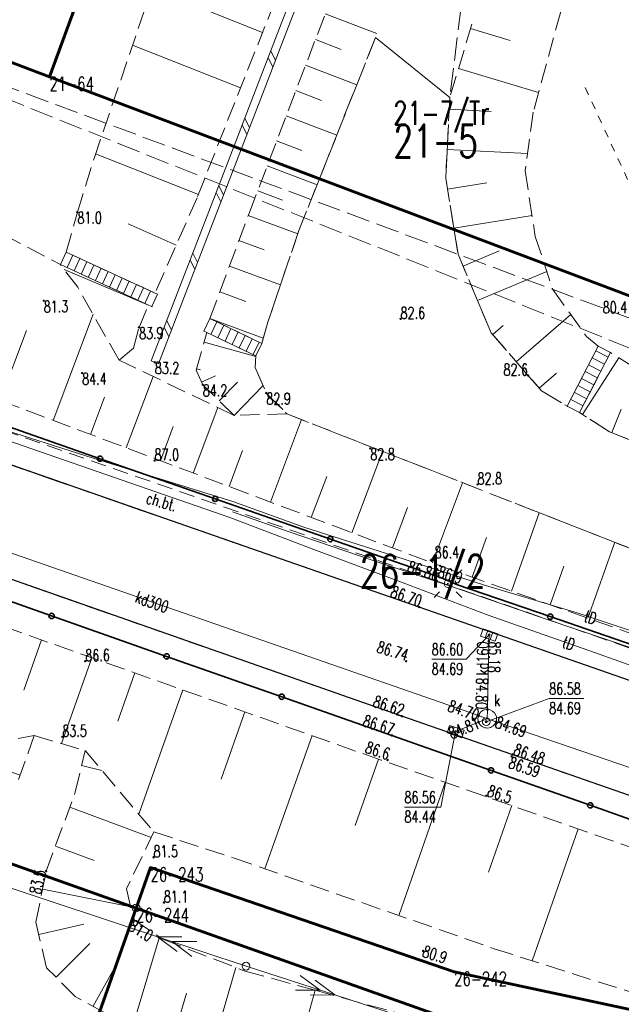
# Model space of a CAD drawing. Header units: metres. Extents: x 7505752 to 7507120, y 5839999 to 5840598.
# Tile 21 of 35: x 7506461 to 7506500, y 5840245 to 5840308. Entities that reach past the tile are written whole.
import ezdxf
from ezdxf.enums import TextEntityAlignment as Align

# ---------------------------------------------------------------- set-up
doc = ezdxf.new("R2010")
doc.units = ezdxf.units.M
doc.header["$MEASUREMENT"] = 0
for name, pattern in [('2_1', [0]), ('2_14', [1, -1]), ('2_OTKC', [1.5, 1, -0.5]), ('2_OTKJ', [2, 1.5, -0.5]), ('2_OTKK', [0]), ('2_OTKS', [0]), ('2_OTKSG', [0]), ('2_OTRK', [1.75, 1.25, -0.5]), ('2_OTRKG', [1.75, 1.25, -0.5]), ('2_OTWM', [1, 0.5, -0.5]), ('4_SUEP_A', [0]), ('4_SUKP', [0]), ('4_SUPK', [0]), ('4_SUPP_P', [2, 1.5, -0.5]), ('4_SUTP_A', [0]), ('GDE', [0]), ('GUK', [2, 1.5, -0.5]), ('GUZ', [1, 0.5, -0.5])]:
    doc.linetypes.add(name, pattern=pattern)
doc.layers.get('0').update_dxf_attribs({"color": 250, "linetype": 'CONTINUOUS', "lineweight": 100})
for name, color, linetype, lineweight in [('Dzialki', 7, 'GDE', 18), ('Numery_dzialek', 7, 'CONTINUOUS', 20), ('Numery_punktow', 7, 'CONTINUOUS', 9), ('OTD_L_12', 7, 'CONTINUOUS', 18), ('OTK_E_T_1', 7, 'CONTINUOUS', 0), ('OTK_L_0', 7, '2_OTKJ', 18), ('OTK_L_1', 7, '2_OTKK', 25), ('OTK_L_2', 7, '2_OTKC', 18), ('OTK_L_6', 7, '2_OTKS', 18), ('OTO_L_0', 7, 'CONTINUOUS', 35), ('OTR_L_1', 7, '2_OTRK', 18), ('OTR_T_0', 7, 'CONTINUOUS', 18), ('OTR_T_1', 7, 'CONTINUOUS', 18), ('OTW_L_3', 7, 'CONTINUOUS', 18), ('Punkty', 7, 'CONTINUOUS', 18), ('SUE_T_3', 7, 'CONTINUOUS', 18), ('SUEP_L_0', 1, '4_SUEP_A', 18), ('SUP_E_T_1', 7, 'CONTINUOUS', 0), ('SUP_L_1', 7, '4_SUPK', 18), ('SUP_T_2', 7, 'CONTINUOUS', 18), ('SUP_T_4', 7, 'CONTINUOUS', 18)]:
    doc.layers.add(name, color=color, linetype=linetype, lineweight=lineweight)
for name, color, linetype, lineweight, true_color in [('Kontury', 7, 'GUK', 18, 0x008000), ('Numery_uzytkow', 7, 'CONTINUOUS', 15, 0x008000), ('P_SUGP_L_0', 7, '4_SUPP_P', 18, 0xbfbf00), ('SUK_T_1', 7, 'CONTINUOUS', 18, 0x803300), ('SUKP_E_T_0', 7, 'CONTINUOUS', 0, 0x803300), ('SUKP_L_0', 7, '4_SUKP', 18, 0x803300), ('SUKR_T_0', 7, 'CONTINUOUS', 18, 0x803300), ('SUTP_E_T_0', 7, 'CONTINUOUS', 0, 0xff9100), ('SUTP_L_0', 7, '4_SUTP_A', 18, 0xff9100), ('Uzytki', 7, 'GUZ', 18, 0x008000)]:
    doc.layers.add(name, color=color, linetype=linetype, lineweight=lineweight, true_color=true_color)
doc.styles.get("Standard").update_dxf_attribs({"font": 'Simplex.SHX', "width": 0.75})

# ---------------------------------------------------------------- blocks, each defined once
blk = doc.blocks.new('GRO')
at = {"linetype": 'Continuous'}
blk.add_circle((0, 0), 0.045, dxfattribs=at)
blk = doc.blocks.new('GRT')
at = {"linetype": 'Continuous'}
blk.add_circle((0, 0), 0.25, dxfattribs=at)
blk = doc.blocks.new('2_OTRN')
at = {"linetype": 'Continuous'}
blk.add_circle((0, 0), 0.045, dxfattribs=at)
blk = doc.blocks.new('2_OTRS')
at = {"linetype": 'Continuous'}
blk.add_circle((0, 0), 0.045, dxfattribs=at)
blk = doc.blocks.new('4_SUEO_W')
at = {"linetype": 'Continuous'}
for p, q in [((-0.53035, 0.53035), (-0.8839, 0.8839)), ((0.53035, 0.53035), (0.8839, 0.8839)), ((-0.53035, -0.53035), (-0.8839, -0.8839)), ((0.53035, -0.53035), (0.8839, -0.8839))]:
    blk.add_line(p, q, dxfattribs=at)
blk.add_circle((0, 0), 0.025, dxfattribs=at)
blk = doc.blocks.new('4_SUPP')
at = {"linetype": 'Continuous'}
blk.add_circle((0, 0), 0.25, dxfattribs=at)
blk = doc.blocks.new('4_SUKK')
at = {"linetype": 'Continuous'}
for p, q in [((-0.5, -0.25), (-0.5, 0.25)), ((-0.5, 0.25), (0.5, 0.25)), ((-0.175, 0.25), (-0.175, -0.25)), ((0.175, 0.25), (0.175, -0.25)), ((0.5, 0.25), (0.5, -0.25)), ((0.5, -0.25), (-0.5, -0.25))]:
    blk.add_line(p, q, dxfattribs=at)
blk = doc.blocks.new('4_SUPS')
at = {"linetype": 'Continuous'}
blk.add_circle((0, 0), 0.0625, dxfattribs=at)
blk = doc.blocks.new('4_SUPW')
at = {"linetype": 'Continuous'}
blk.add_circle((0, 0), 0.25, dxfattribs=at)

msp = doc.modelspace()

# ---------------------------------------------------------------- linework, layer by layer
at = {"layer": 'Dzialki', "color": 3, "lineweight": 60}
for p, q in [((7506463.41, 5840304.62), (7506482.77, 5840357.14)), ((7506433.06, 5840316.1), (7506463.41, 5840304.62)), ((7506463.41, 5840304.62), (7506504.17, 5840289.22)), ((7506416.72, 5840269.67), (7506468.98, 5840251.22)), ((7506469.9, 5840253.83), (7506468.98, 5840251.22)), ((7506489.41, 5840247.13), (7506469.9, 5840253.83)), ((7506468.98, 5840251.22), (7506390.71, 5840029.12)), ((7506468.98, 5840251.22), (7506488.36, 5840244.35)), ((7506521, 5840240.33), (7506489.41, 5840247.13))]:
    msp.add_line(p, q, dxfattribs=at)
at = {"layer": 'Kontury'}
for p, q in [((7506463.41, 5840304.62), (7506482.77, 5840357.14)), ((7506433.06, 5840316.1), (7506463.41, 5840304.62)), ((7506468.98, 5840251.22), (7506416.72, 5840269.67)), ((7506390.71, 5840029.13), (7506468.98, 5840251.22))]:
    msp.add_line(p, q, dxfattribs=at)
at = {"layer": 'OTD_L_12'}
for p, q in [((7506478.304, 5840308.021), (7506479.975, 5840312.352)), ((7506478.771, 5840307.841), (7506480.442, 5840312.172)), ((7506476.633, 5840303.69), (7506478.304, 5840308.021)), ((7506477.1, 5840303.51), (7506478.771, 5840307.841)), ((7506477.935, 5840305.675), (7506477.636, 5840306.288)), ((7506477.768, 5840305.242), (7506477.469, 5840305.855)), ((7506474.962, 5840299.359), (7506476.633, 5840303.69)), ((7506475.428, 5840299.179), (7506477.1, 5840303.51)), ((7506476.264, 5840301.344), (7506475.965, 5840301.957)), ((7506476.097, 5840300.911), (7506475.798, 5840301.524)), ((7506473.291, 5840295.028), (7506474.962, 5840299.359)), ((7506473.757, 5840294.848), (7506475.428, 5840299.179)), ((7506474.593, 5840297.013), (7506474.294, 5840297.626)), ((7506474.426, 5840296.58), (7506474.126, 5840297.193)), ((7506471.62, 5840290.697), (7506473.291, 5840295.028)), ((7506472.086, 5840290.517), (7506473.757, 5840294.848)), ((7506472.922, 5840292.682), (7506472.622, 5840293.295)), ((7506472.755, 5840292.249), (7506472.455, 5840292.862)), ((7506469.949, 5840286.366), (7506471.62, 5840290.697)), ((7506470.415, 5840286.186), (7506472.086, 5840290.517)), ((7506471.084, 5840287.918), (7506470.784, 5840288.531)), ((7506471.251, 5840288.351), (7506470.951, 5840288.964)), ((7506469.949, 5840286.366), (7506470.415, 5840286.186))]:
    msp.add_line(p, q, dxfattribs=at)
at = {"layer": 'OTK_L_0', "linetype": '2_OTKJ'}
for p, q in [((7506490.355, 5840313.102), (7506489.134, 5840303.292)), ((7506484.366, 5840307.149), (7506479.443, 5840294.752)), ((7506489.134, 5840303.292), (7506488.87, 5840298.099)), ((7506488.87, 5840298.099), (7506489.665, 5840293.214)), ((7506479.443, 5840294.752), (7506477.444, 5840288.867)), ((7506489.665, 5840293.214), (7506491.8, 5840288.168)), ((7506477.444, 5840288.867), (7506477.054, 5840287.494)), ((7506487.173, 5840270.553), (7506435.813, 5840288.415)), ((7506491.8, 5840288.168), (7506495.027, 5840284.44)), ((7506476.67, 5840286.693), (7506477.054, 5840287.494)), ((7506476.67, 5840286.693), (7506476.635, 5840285.951)), ((7506476.635, 5840285.951), (7506477.346, 5840284.306)), ((7506477.346, 5840284.306), (7506478.666, 5840282.965)), ((7506495.027, 5840284.44), (7506496.684, 5840283.453)), ((7506497.476, 5840283.046), (7506496.684, 5840283.453)), ((7506478.666, 5840282.965), (7506503.606, 5840273.199)), ((7506499.395, 5840281.82), (7506497.476, 5840283.046)), ((7506486.062, 5840263.544), (7506434.435, 5840281.604)), ((7506499.395, 5840281.82), (7506537.336, 5840266.534)), ((7506527.044, 5840256.651), (7506487.173, 5840270.553)), ((7506525.612, 5840249.75), (7506486.062, 5840263.544))]:
    msp.add_line(p, q, dxfattribs=at)
at = {"layer": 'OTK_L_0', "linetype": '2_14'}
msp.add_line((7506489.134, 5840303.292), (7506484.366, 5840307.149), dxfattribs=at)
at = {"layer": 'OTK_L_1', "linetype": '2_OTKK'}
for p, q in [((7506487.173, 5840270.553), (7506435.813, 5840288.415)), ((7506486.062, 5840263.544), (7506434.435, 5840281.604)), ((7506527.044, 5840256.651), (7506487.173, 5840270.553)), ((7506525.612, 5840249.75), (7506486.062, 5840263.544))]:
    msp.add_line(p, q, dxfattribs=at)
at = {"layer": 'OTK_L_2', "linetype": '2_OTKC'}
for p, q in [((7506487.173, 5840270.553), (7506435.813, 5840288.415)), ((7506488.292, 5840272.231), (7506448.192, 5840286.175)), ((7506486.062, 5840263.544), (7506434.435, 5840281.604)), ((7506485.411, 5840262.31), (7506433.974, 5840280.369)), ((7506527.57, 5840258.605), (7506488.292, 5840272.231)), ((7506527.044, 5840256.651), (7506487.173, 5840270.553)), ((7506525.612, 5840249.75), (7506486.062, 5840263.544)), ((7506517.973, 5840250.837), (7506485.411, 5840262.31))]:
    msp.add_line(p, q, dxfattribs=at)
at = {"layer": 'OTK_L_6', "linetype": '2_OTKS'}
for p, q in [((7506464.117, 5840292.554), (7506464.482, 5840293.347)), ((7506464.482, 5840293.347), (7506470.196, 5840290.724)), ((7506470.361, 5840290.648), (7506469.997, 5840289.855)), ((7506470.196, 5840290.724), (7506470.361, 5840290.648)), ((7506473.722, 5840289.091), (7506473.338, 5840288.288)), ((7506473.338, 5840288.288), (7506473.523, 5840288.2)), ((7506473.523, 5840288.2), (7506476.67, 5840286.693)), ((7506476.67, 5840286.693), (7506477.054, 5840287.494)), ((7506498.667, 5840287.316), (7506499.459, 5840286.909)), ((7506499.459, 5840286.909), (7506497.476, 5840283.046)), ((7506497.476, 5840283.046), (7506496.684, 5840283.453))]:
    msp.add_line(p, q, dxfattribs=at)
at = {"layer": 'OTK_L_6', "linetype": '2_1'}
for p, q in [((7506464.544, 5840292.358), (7506464.908, 5840293.151)), ((7506464.998, 5840292.15), (7506465.362, 5840292.942)), ((7506465.453, 5840291.941), (7506465.817, 5840292.734)), ((7506465.907, 5840291.732), (7506466.271, 5840292.525)), ((7506466.362, 5840291.524), (7506466.726, 5840292.317)), ((7506466.816, 5840291.315), (7506467.18, 5840292.108)), ((7506467.27, 5840291.107), (7506467.634, 5840291.899)), ((7506467.725, 5840290.898), (7506468.089, 5840291.691)), ((7506468.179, 5840290.689), (7506468.543, 5840291.482)), ((7506468.634, 5840290.481), (7506468.998, 5840291.274)), ((7506469.088, 5840290.272), (7506469.452, 5840291.065)), ((7506469.542, 5840290.064), (7506469.906, 5840290.856)), ((7506474.173, 5840288.875), (7506473.789, 5840288.072)), ((7506474.624, 5840288.659), (7506474.24, 5840287.856)), ((7506475.075, 5840288.443), (7506474.691, 5840287.64)), ((7506475.526, 5840288.226), (7506475.142, 5840287.424)), ((7506475.977, 5840288.01), (7506475.593, 5840287.209)), ((7506476.428, 5840287.794), (7506476.043, 5840286.993)), ((7506476.879, 5840287.578), (7506476.494, 5840286.777)), ((7506498.51, 5840287.011), (7506499.303, 5840286.605)), ((7506498.054, 5840286.122), (7506498.846, 5840285.715)), ((7506498.282, 5840286.567), (7506499.074, 5840286.16)), ((7506497.825, 5840285.677), (7506498.618, 5840285.27)), ((7506497.369, 5840284.787), (7506498.161, 5840284.381)), ((7506497.597, 5840285.232), (7506498.389, 5840284.825)), ((7506497.14, 5840284.342), (7506497.933, 5840283.936)), ((7506496.684, 5840283.453), (7506497.476, 5840283.046)), ((7506496.912, 5840283.898), (7506497.705, 5840283.491))]:
    msp.add_line(p, q, dxfattribs=at)
at = {"layer": 'OTK_L_6', "linetype": '2_OTKSG'}
for p, q in [((7506469.772, 5840289.958), (7506464.117, 5840292.554)), ((7506469.997, 5840289.855), (7506469.772, 5840289.958)), ((7506477.054, 5840287.494), (7506473.722, 5840289.091)), ((7506496.684, 5840283.453), (7506498.667, 5840287.316))]:
    msp.add_line(p, q, dxfattribs=at)
at = {"layer": 'OTK_L_6', "linetype": '2_1'}
for p in [(7506469.997, 5840289.855), (7506473.722, 5840289.091)]:
    msp.add_point(p, dxfattribs=at)
at = {"layer": 'OTO_L_0'}
for p, q in [((7506466.664, 5840280.087), (7506459.266, 5840282.668)), ((7506474.061, 5840277.505), (7506466.664, 5840280.087)), ((7506481.459, 5840274.924), (7506474.061, 5840277.505)), ((7506488.54, 5840272.453), (7506481.459, 5840274.924)), ((7506463.548, 5840269.986), (7506456.154, 5840272.582)), ((7506489.633, 5840271.99), (7506488.54, 5840272.453)), ((7506495.587, 5840269.94), (7506489.633, 5840271.99)), ((7506470.941, 5840267.39), (7506463.548, 5840269.986)), ((7506501.541, 5840267.889), (7506495.587, 5840269.94)), ((7506478.334, 5840264.794), (7506470.941, 5840267.39)), ((7506485.411, 5840262.31), (7506478.334, 5840264.794)), ((7506491.783, 5840260.064), (7506485.411, 5840262.31)), ((7506498.155, 5840257.819), (7506491.783, 5840260.064)), ((7506504.527, 5840255.574), (7506498.155, 5840257.819))]:
    msp.add_line(p, q, dxfattribs=at)
for centre in [(7506466.664, 5840280.087), (7506474.061, 5840277.505), (7506481.459, 5840274.924), (7506463.548, 5840269.986), (7506495.587, 5840269.94), (7506470.941, 5840267.39), (7506478.334, 5840264.794), (7506491.783, 5840260.064), (7506498.155, 5840257.819)]:
    msp.add_circle(centre, 0.17, dxfattribs=at)
at = {"layer": 'OTR_L_1', "linetype": '2_OTRK'}
for p, q in [((7506466.299, 5840299.431), (7506471.335, 5840314.259)), ((7506496.724, 5840310.506), (7506494.491, 5840302.339)), ((7506484.366, 5840307.149), (7506479.443, 5840294.752)), ((7506494.491, 5840302.339), (7506493.977, 5840298.595)), ((7506465.204, 5840295.932), (7506466.299, 5840299.431)), ((7506493.977, 5840298.595), (7506494.627, 5840294.359)), ((7506464.482, 5840293.347), (7506465.204, 5840295.932)), ((7506458.897, 5840295.308), (7506464.117, 5840292.554)), ((7506479.443, 5840294.752), (7506477.444, 5840288.867)), ((7506494.627, 5840294.359), (7506495.751, 5840290.946)), ((7506470.196, 5840290.724), (7506464.482, 5840293.347)), ((7506469.772, 5840289.958), (7506464.117, 5840292.554)), ((7506465.228, 5840291.102), (7506464.117, 5840292.554)), ((7506467.881, 5840286.419), (7506465.228, 5840291.102)), ((7506495.751, 5840290.946), (7506497.922, 5840287.931)), ((7506473.722, 5840289.091), (7506477.054, 5840287.494)), ((7506477.444, 5840288.867), (7506477.054, 5840287.494)), ((7506476.67, 5840286.693), (7506473.523, 5840288.2)), ((7506498.667, 5840287.316), (7506497.922, 5840287.931)), ((7506496.684, 5840283.453), (7506498.667, 5840287.316)), ((7506476.67, 5840286.693), (7506476.635, 5840285.951)), ((7506499.459, 5840286.909), (7506497.476, 5840283.046)), ((7506501.027, 5840285.913), (7506499.459, 5840286.909)), ((7506475.276, 5840282.871), (7506467.881, 5840286.419)), ((7506476.635, 5840285.951), (7506477.346, 5840284.306)), ((7506477.346, 5840284.306), (7506478.666, 5840282.965)), ((7506478.666, 5840282.965), (7506475.276, 5840282.871)), ((7506478.666, 5840282.965), (7506503.606, 5840273.199)), ((7506452.78, 5840260.59), (7506462.429, 5840262.298)), ((7506462.429, 5840262.298), (7506465.706, 5840261.331)), ((7506465.706, 5840261.331), (7506470.12, 5840256.11)), ((7506470.12, 5840256.11), (7506468.36, 5840252.45)), ((7506470.12, 5840256.11), (7506475.225, 5840254.447)), ((7506475.225, 5840254.447), (7506491.987, 5840248.604)), ((7506468.36, 5840252.45), (7506468.82, 5840250.49)), ((7506468.82, 5840250.49), (7506470.69, 5840249.22)), ((7506470.69, 5840249.22), (7506475.98, 5840247.17)), ((7506491.987, 5840248.604), (7506521.575, 5840239.22)), ((7506475.98, 5840247.17), (7506480.479, 5840245.935)), ((7506480.479, 5840245.935), (7506492.959, 5840242.51))]:
    msp.add_line(p, q, dxfattribs=at)
at = {"layer": 'OTR_L_1', "linetype": '2_OTRKG'}
for p, q in [((7506478.538, 5840311.099), (7506472.898, 5840296.846)), ((7506476.255, 5840295.9), (7506481.646, 5840310.01)), ((7506490.551, 5840308.002), (7506489.134, 5840303.292)), ((7506489.134, 5840303.292), (7506488.87, 5840298.099)), ((7506488.87, 5840298.099), (7506489.665, 5840293.214)), ((7506472.898, 5840296.846), (7506470.196, 5840290.724)), ((7506473.722, 5840289.091), (7506476.255, 5840295.9)), ((7506489.665, 5840293.214), (7506491.8, 5840288.168)), ((7506469.166, 5840288.519), (7506469.772, 5840289.958)), ((7506468.805, 5840287.196), (7506469.166, 5840288.519)), ((7506448.819, 5840288.118), (7506488.515, 5840273.203)), ((7506472.846, 5840285.764), (7506473.523, 5840288.2)), ((7506491.8, 5840288.168), (7506495.027, 5840284.44)), ((7506467.881, 5840286.419), (7506468.805, 5840287.196)), ((7506473.262, 5840284.837), (7506472.846, 5840285.764)), ((7506475.276, 5840282.871), (7506473.262, 5840284.837)), ((7506495.027, 5840284.44), (7506496.684, 5840283.453)), ((7506499.395, 5840281.82), (7506497.476, 5840283.046)), ((7506499.395, 5840281.82), (7506537.336, 5840266.534)), ((7506484.732, 5840260.725), (7506437.901, 5840277.278)), ((7506488.515, 5840273.203), (7506527.865, 5840259.267)), ((7506462.429, 5840262.298), (7506461.42, 5840259.43)), ((7506465.07, 5840258.66), (7506465.706, 5840261.331)), ((7506519.469, 5840248.597), (7506484.732, 5840260.725)), ((7506463.2, 5840253.59), (7506465.07, 5840258.66)), ((7506462.54, 5840250.31), (7506463.2, 5840253.59)), ((7506463.22, 5840247.39), (7506462.54, 5840250.31)), ((7506465.07, 5840245.54), (7506463.22, 5840247.39)), ((7506466.98, 5840244.49), (7506465.07, 5840245.54))]:
    msp.add_line(p, q, dxfattribs=at)
at = {"layer": 'OTR_L_1', "linetype": '2_1'}
for p, q in [((7506477.102, 5840307.469), (7506473.544, 5840308.877)), ((7506481.131, 5840308.662), (7506484.455, 5840307.391)), ((7506490.466, 5840307.719), (7506493.005, 5840306.955)), ((7506480.498, 5840307.007), (7506482.153, 5840306.375)), ((7506475.694, 5840303.911), (7506468.753, 5840306.658)), ((7506479.87, 5840305.363), (7506483.158, 5840304.107)), ((7506489.692, 5840305.147), (7506494.836, 5840303.6)), ((7506479.246, 5840303.73), (7506480.88, 5840303.106)), ((7506489.095, 5840302.535), (7506491.788, 5840302.398)), ((7506474.32, 5840300.441), (7506470.936, 5840301.78)), ((7506478.626, 5840302.107), (7506481.872, 5840300.867)), ((7506478.01, 5840300.495), (7506479.622, 5840299.879)), ((7506488.964, 5840299.953), (7506494.128, 5840299.691)), ((7506472.981, 5840297.057), (7506466.38, 5840299.669)), ((7506477.398, 5840298.894), (7506480.602, 5840297.67)), ((7506488.983, 5840297.406), (7506491.508, 5840297.817)), ((7506476.791, 5840297.302), (7506478.382, 5840296.694)), ((7506476.186, 5840295.716), (7506479.368, 5840294.533)), ((7506489.392, 5840294.892), (7506494.42, 5840295.71)), ((7506471.556, 5840293.806), (7506468.473, 5840295.167)), ((7506475.586, 5840294.102), (7506477.2, 5840293.501)), ((7506489.983, 5840292.462), (7506492.3, 5840293.443)), ((7506474.977, 5840292.464), (7506478.252, 5840291.246)), ((7506469.772, 5840289.958), (7506464.363, 5840292.233)), ((7506490.923, 5840290.242), (7506495.364, 5840292.121)), ((7506474.359, 5840290.803), (7506476.02, 5840290.185)), ((7506463.649, 5840282.545), (7506466.211, 5840289.365)), ((7506493.406, 5840286.313), (7506496.906, 5840289.342)), ((7506473.722, 5840289.091), (7506477.146, 5840287.818)), ((7506491.891, 5840288.063), (7506492.557, 5840288.639)), ((7506460.239, 5840283.827), (7506461.928, 5840288.322)), ((7506473.349, 5840287.574), (7506476.668, 5840286.651)), ((7506468.805, 5840287.195), (7506468.803, 5840287.198)), ((7506497.664, 5840282.926), (7506499.992, 5840286.57)), ((7506468.348, 5840280.78), (7506470.072, 5840285.368)), ((7506472.87, 5840285.85), (7506473.108, 5840285.784)), ((7506473.187, 5840285.005), (7506474.07, 5840285.402)), ((7506494.871, 5840284.62), (7506495.985, 5840285.584)), ((7506474.321, 5840283.803), (7506475.484, 5840284.994)), ((7506475.276, 5840282.871), (7506477.141, 5840284.781)), ((7506466.054, 5840281.642), (7506466.958, 5840284.047)), ((7506472.65, 5840279.164), (7506474.231, 5840283.372)), ((7506499.535, 5840281.764), (7506500.141, 5840283.267)), ((7506477.606, 5840277.302), (7506479.597, 5840282.6)), ((7506470.546, 5840279.954), (7506471.371, 5840282.151)), ((7506474.957, 5840278.297), (7506475.823, 5840280.603)), ((7506482.85, 5840275.331), (7506484.814, 5840280.557)), ((7506480.237, 5840276.313), (7506481.226, 5840278.944)), ((7506488.023, 5840273.388), (7506489.96, 5840278.542)), ((7506485.445, 5840274.356), (7506486.42, 5840276.951)), ((7506493.096, 5840271.58), (7506494.88, 5840276.616)), ((7506490.579, 5840272.472), (7506491.485, 5840275.031)), ((7506498.01, 5840269.84), (7506499.737, 5840274.714)), ((7506495.573, 5840270.703), (7506496.451, 5840273.18)), ((7506462.899, 5840268.442), (7506461.756, 5840265.209)), ((7506466.132, 5840267.299), (7506464.181, 5840261.781)), ((7506468.891, 5840266.324), (7506467.799, 5840263.235)), ((7506471.98, 5840265.232), (7506469.157, 5840257.249)), ((7506475.971, 5840263.821), (7506474.447, 5840259.509)), ((7506480.284, 5840262.297), (7506477.258, 5840253.738)), ((7506484.563, 5840260.784), (7506483.054, 5840256.514)), ((7506461.533, 5840259.75), (7506458.985, 5840260.647)), ((7506465.478, 5840260.373), (7506466.777, 5840260.064)), ((7506488.838, 5840259.291), (7506485.854, 5840250.742)), ((7506464.713, 5840257.693), (7506469.952, 5840255.761)), ((7506493.113, 5840257.799), (7506491.621, 5840253.525)), ((7506497.386, 5840256.307), (7506494.427, 5840247.83)), ((7506463.791, 5840255.193), (7506466.291, 5840254.27)), ((7506462.967, 5840252.432), (7506468.632, 5840251.292)), ((7506462.725, 5840249.514), (7506465.63, 5840250.19)), ((7506468.865, 5840243.932), (7506470.473, 5840249.367)), ((7506463.839, 5840246.771), (7506466.005, 5840248.937)), ((7506466.219, 5840244.908), (7506467.69, 5840247.583)), ((7506473.929, 5840242.435), (7506475.396, 5840247.396)), ((7506471.448, 5840243.168), (7506472.212, 5840245.751))]:
    msp.add_line(p, q, dxfattribs=at)
at = {"layer": 'OTR_L_1', "linetype": '2_14'}
msp.add_line((7506479.021, 5840240.622), (7506480.479, 5840245.935), dxfattribs=at)
at = {"layer": 'OTR_L_1', "linetype": '2_1'}
for p in [(7506496.684, 5840283.453), (7506462.429, 5840262.298)]:
    msp.add_point(p, dxfattribs=at)
at = {"layer": 'OTW_L_3', "linetype": '2_OTWM'}
msp.add_line((7506497.84, 5840303.923), (7506501.537, 5840295.888), dxfattribs=at)
at = {"layer": 'P_SUGP_L_0', "linetype": '4_SUPP_P'}
for p, q in [((7506579.547, 5840259.784), (7506128.302, 5840427.644)), ((7506432.516, 5840314.479), (7506568.572, 5840260.012))]:
    msp.add_line(p, q, dxfattribs=at)
at = {"layer": 'SUEP_L_0', "linetype": '4_SUEP_A'}
for p, q in [((7506478.759, 5840275.404), (7506475.17, 5840276.669)), ((7506484.333, 5840273.493), (7506478.759, 5840275.404)), ((7506488.98, 5840271.956), (7506484.333, 5840273.493)), ((7506489.013, 5840272.056), (7506488.98, 5840271.956)), ((7506489.926, 5840271.643), (7506488.98, 5840271.956)), ((7506495.389, 5840269.751), (7506489.926, 5840271.643)), ((7506501.053, 5840267.84), (7506495.389, 5840269.751)), ((7506458.955, 5840253.155), (7506470.345, 5840249.378)), ((7506471.926, 5840249.381), (7506470.345, 5840249.378)), ((7506470.345, 5840249.378), (7506476.04, 5840247.49)), ((7506470.345, 5840249.378), (7506471.611, 5840248.432)), ((7506472.875, 5840249.066), (7506471.294, 5840249.064)), ((7506471.294, 5840249.064), (7506472.56, 5840248.117)), ((7506476.04, 5840247.49), (7506481.749, 5840245.644)), ((7506479.524, 5840246.889), (7506480.798, 5840245.952)), ((7506480.476, 5840246.581), (7506481.749, 5840245.644)), ((7506480.798, 5840245.952), (7506479.216, 5840245.938)), ((7506481.749, 5840245.644), (7506480.168, 5840245.63)), ((7506481.749, 5840245.644), (7506493.167, 5840241.952))]:
    msp.add_line(p, q, dxfattribs=at)
at = {"layer": 'SUKP_L_0', "linetype": '4_SUKP'}
for p, q in [((7506449.032, 5840278.165), (7506490.977, 5840263.58)), ((7506491.556, 5840263.983), (7506491.648, 5840268.358)), ((7506491.648, 5840268.358), (7506491.656, 5840268.764)), ((7506491.544, 5840263.383), (7506491.556, 5840263.983)), ((7506490.977, 5840263.58), (7506491.544, 5840263.383)), ((7506491.544, 5840263.383), (7506490.987, 5840263.158)), ((7506491.544, 5840263.383), (7506492.111, 5840263.188)), ((7506490.987, 5840263.158), (7506489.509, 5840262.558)), ((7506492.111, 5840263.188), (7506527.397, 5840251.071))]:
    msp.add_line(p, q, dxfattribs=at)
at = {"layer": 'SUKR_T_0', "linetype": 'Continuous', "lineweight": 0}
for p, q in [((7506491.656, 5840268.764), (7506490.196, 5840267.208)), ((7506487.97, 5840267.208), (7506490.196, 5840267.208)), ((7506491.475, 5840263.192), (7506495.523, 5840264.683)), ((7506495.523, 5840264.683), (7506497.749, 5840264.683)), ((7506489.509, 5840262.558), (7506488.551, 5840257.711)), ((7506486.217, 5840257.711), (7506488.551, 5840257.711))]:
    msp.add_line(p, q, dxfattribs=at)
at = {"layer": 'SUP_L_1', "linetype": '4_SUPK'}
for start, end in [(88.803, 160.82654), (22.05969, 88.803), (160.82654, 202.05969), (341.0483, 22.05969), (202.05969, 341.0483)]:
    msp.add_arc((7506491.544, 5840263.383), 0.6, start, end, dxfattribs=at)
at = {"layer": 'SUTP_L_0', "linetype": '4_SUTP_A'}
for p, q in [((7506454.879, 5840283.728), (7506465.744, 5840280.263)), ((7506475.002, 5840276.318), (7506459.193, 5840281.788)), ((7506465.744, 5840280.263), (7506475.195, 5840277.329)), ((7506475.195, 5840277.329), (7506479.747, 5840275.691)), ((7506475.002, 5840276.318), (7506480.567, 5840274.197)), ((7506479.747, 5840275.691), (7506485.61, 5840273.822)), ((7506480.567, 5840274.197), (7506486.132, 5840272.116)), ((7506485.61, 5840273.822), (7506491.354, 5840271.963)), ((7506486.132, 5840272.116), (7506491.527, 5840270.064)), ((7506491.354, 5840271.963), (7506497.307, 5840270.174)), ((7506497.307, 5840270.174), (7506503.461, 5840268.127)), ((7506491.527, 5840270.064), (7506498.434, 5840267.642)), ((7506498.434, 5840267.642), (7506503.918, 5840265.68))]:
    msp.add_line(p, q, dxfattribs=at)
at = {"layer": 'Uzytki'}
for p, q in [((7506463.41, 5840304.62), (7506482.77, 5840357.14)), ((7506433.06, 5840316.1), (7506463.41, 5840304.62)), ((7506463.41, 5840304.62), (7506504.17, 5840289.22)), ((7506468.98, 5840251.22), (7506416.72, 5840269.67)), ((7506468.98, 5840251.22), (7506390.71, 5840029.12)), ((7506488.36, 5840244.35), (7506468.98, 5840251.22))]:
    msp.add_line(p, q, dxfattribs=at)

# ---------------------------------------------------------------- block references
at = {"layer": 'OTR_T_0'}
for p in [(7506488.292, 5840272.231), (7506487.173, 5840270.553), (7506486.327, 5840267.077), (7506486.062, 5840263.544), (7506485.411, 5840262.31), (7506493.1, 5840260.96), (7506493.17, 5840261.09)]:
    msp.add_blockref('2_OTRS', p, dxfattribs=at)
at = {"layer": 'OTR_T_1'}
for p in [(7506465.204, 5840295.932), (7506463.043, 5840290.231), (7506469.166, 5840288.519), (7506485.973, 5840289.067), (7506470.182, 5840286.276), (7506465.507, 5840285.584), (7506494.16, 5840285.434), (7506473.262, 5840284.837), (7506477.346, 5840284.306), (7506484.022, 5840280.742), (7506470.166, 5840279.964), (7506490.918, 5840278.43), (7506488.161, 5840273.69), (7506488.515, 5840273.203), (7506465.716, 5840267.081), (7506464.24, 5840262.22), (7506485.132, 5840260.727), (7506491.48, 5840258.43), (7506470.098, 5840254.479), (7506463.2, 5840253.59), (7506470.764, 5840251.575), (7506468.82, 5840250.49), (7506487.42, 5840248.47)]:
    msp.add_blockref('2_OTRN', p, dxfattribs=at)
at = {"layer": 'Punkty'}
for name, p in [('GRO', (7506463.41, 5840304.62)), ('GRO', (7506469.9, 5840253.83)), ('GRT', (7506468.98, 5840251.22)), ('GRO', (7506489.41, 5840247.13))]:
    msp.add_blockref(name, p, dxfattribs=at)
at = {"layer": 'SUE_T_3'}
for name in ['4_SUEO_W', '4_SUPP']:
    msp.add_blockref(name, (7506489.013, 5840272.056), dxfattribs=at)
at = {"layer": 'SUK_T_1'}
for p, rotation in [((7506491.656, 5840268.764), 340.4681349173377), ((7506489.509, 5840262.558), 341.5896929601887)]:
    msp.add_blockref('4_SUKK', p, dxfattribs=dict(at, rotation=rotation))
at = {"layer": 'SUKR_T_0'}
for p in [(7506491.648, 5840268.358), (7506491.656, 5840268.764), (7506491.556, 5840263.983), (7506490.977, 5840263.58), (7506490.987, 5840263.158), (7506491.475, 5840263.192), (7506492.111, 5840263.188), (7506489.509, 5840262.558)]:
    msp.add_blockref('4_SUPS', p, dxfattribs=at)
at = {"layer": 'SUP_T_2'}
msp.add_blockref('4_SUPP', (7506476.04, 5840247.49), dxfattribs=at)
at = {"layer": 'SUP_T_4'}
msp.add_blockref('4_SUPW', (7506491.475, 5840263.192), dxfattribs=at)

# ---------------------------------------------------------------- texts
at = {"layer": 'Numery_dzialek', "width": 0.7}
for s, p in [('21-5', (7506485.516, 5840301.541)), ('26-1/2', (7506483.354, 5840273.902))]:
    msp.add_text(s, height=2.1, dxfattribs=at).set_placement(p, align=Align.TOP_LEFT)
at = {"layer": 'Numery_punktow', "width": 0.7}
for s, p in [('21-64', (7506463.41, 5840304.62)), ('26-243', (7506469.9, 5840253.83)), ('26-244', (7506468.98, 5840251.22)), ('26-242', (7506489.41, 5840247.13))]:
    msp.add_text(s, height=0.9, dxfattribs=at).set_placement(p, align=Align.TOP_LEFT)
at = {"layer": 'Numery_uzytkow', "width": 0.7}
msp.add_text('21-7/Tr', height=1.5, dxfattribs=at).set_placement((7506485.516, 5840301.541))
at = {"layer": 'OTK_E_T_1', "lineweight": 9, "width": 0.7}
msp.add_text('ch.bt.', height=0.75, rotation=344.12882, dxfattribs=at).set_placement((7506470.615, 5840277.319), align=Align.MIDDLE)
at = {"layer": 'OTR_T_0', "lineweight": 9, "width": 0.7}
for s, rotation, p in [('86.86', 343.26209, (7506488.292, 5840272.231)), ('86.70', 340.3619, (7506487.173, 5840270.553)), ('86.74', 343.17219, (7506486.327, 5840267.077)), ('86.62', 341.84207, (7506486.062, 5840263.544)), ('86.67', 342.26212, (7506485.411, 5840262.31))]:
    msp.add_text(s, height=0.75, rotation=rotation, dxfattribs=at).set_placement(p, align=Align.RIGHT)
msp.add_text('86.48', height=0.75, rotation=340.55, dxfattribs=at).set_placement((7506493.17, 5840261.09))
msp.add_text('86.59', height=0.75, rotation=340.551, dxfattribs=at).set_placement((7506493.1, 5840260.96), align=Align.TOP_LEFT)
at = {"layer": 'OTR_T_1', "lineweight": 9, "width": 0.7}
for s, rotation, p in [('81.0', 0.40245, (7506465.204, 5840295.932)), ('81.3', 0.40259, (7506463.043, 5840290.231)), ('83.9', 0.40322, (7506469.166, 5840288.519)), ('83.2', 0.40341, (7506470.182, 5840286.276)), ('84.4', 0.40308, (7506465.507, 5840285.584)), ('84.2', 0.4036, (7506473.262, 5840284.837)), ('82.9', 0.40365, (7506477.346, 5840284.306)), ('82.8', 0.4036, (7506484.022, 5840280.742)), ('86.9', 343.15206, (7506488.515, 5840273.203)), ('81.0', 328.23533, (7506468.82, 5840250.49))]:
    msp.add_text(s, height=0.75, rotation=rotation, dxfattribs=at).set_placement(p, align=Align.TOP_LEFT)
for s, rotation, p in [('82.6', 0.40319, (7506485.973, 5840289.067)), ('87.0', 0.40368, (7506470.166, 5840279.964)), ('82.8', 0.40319, (7506490.918, 5840278.43)), ('86.4', 0.40352, (7506488.161, 5840273.69)), ('86.6', 0.40333, (7506465.716, 5840267.081)), ('83.5', 0.403, (7506464.24, 5840262.22)), ('86.5', 341.67168, (7506491.48, 5840258.43)), ('81.5', 0.40303, (7506470.098, 5840254.479)), ('81.1', 0.40283, (7506470.764, 5840251.575))]:
    msp.add_text(s, height=0.75, rotation=rotation, dxfattribs=at).set_placement(p)
for s, rotation, p in [('80.4', 0.40232, (7506500.538, 5840289.437)), ('82.6', 0.40289, (7506494.16, 5840285.434)), ('86.6', 341.56207, (7506485.132, 5840260.727)), ('83.5', 76.96671, (7506463.2, 5840253.59))]:
    msp.add_text(s, height=0.75, rotation=rotation, dxfattribs=at).set_placement(p, align=Align.RIGHT)
msp.add_text('80.9', height=0.75, rotation=342.54417, dxfattribs=at).set_placement((7506487.42, 5840248.47), align=Align.MIDDLE_LEFT)
at = {"layer": 'SUKP_E_T_0', "lineweight": 9, "width": 0.7}
msp.add_text('kd300', height=0.75, rotation=340.82655, dxfattribs=at).set_placement((7506470.005, 5840270.872), align=Align.MIDDLE)
msp.add_text('kd160', height=0.75, rotation=88.80297, dxfattribs=at).set_placement((7506491.602, 5840266.17))
at = {"layer": 'SUKR_T_0', "lineweight": 9, "width": 0.7}
msp.add_text('85.18', height=0.75, rotation=268.80317, dxfattribs=at).set_placement((7506491.648, 5840268.358))
for s, p in [('86.60', (7506487.97, 5840268.208)), ('84.69', (7506487.97, 5840266.958)), ('86.58', (7506495.523, 5840265.683)), ('84.69', (7506495.523, 5840264.433)), ('86.56', (7506486.217, 5840258.711)), ('84.44', (7506486.217, 5840257.461))]:
    msp.add_text(s, height=0.75, dxfattribs=at).set_placement(p, align=Align.TOP_LEFT)
msp.add_text('84.80', height=0.75, rotation=268.803, dxfattribs=at).set_placement((7506491.556, 5840263.983), align=Align.TOP_RIGHT)
for s, rotation, p in [('84.70', 340.83, (7506490.977, 5840263.58)), ('84.81', 22.0597, (7506490.987, 5840263.158))]:
    msp.add_text(s, height=0.75, rotation=rotation, dxfattribs=at).set_placement(p, align=Align.MIDDLE_RIGHT)
msp.add_text('84.69', height=0.75, rotation=340.68, dxfattribs=at).set_placement((7506492.111, 5840263.188), align=Align.MIDDLE_LEFT)
at = {"layer": 'SUP_E_T_1', "lineweight": 9, "width": 0.7}
msp.add_text('k', height=0.75, dxfattribs=at).set_placement((7506491.985, 5840264.19))
at = {"layer": 'SUTP_E_T_0', "lineweight": 9, "width": 0.7}
for rotation, p in [(341.6033, (7506498.167, 5840269.888)), (340.68917, (7506496.768, 5840268.226))]:
    msp.add_text('tD', height=0.75, rotation=rotation, dxfattribs=at).set_placement(p, align=Align.MIDDLE)

doc.saveas('drawing.dxf')
